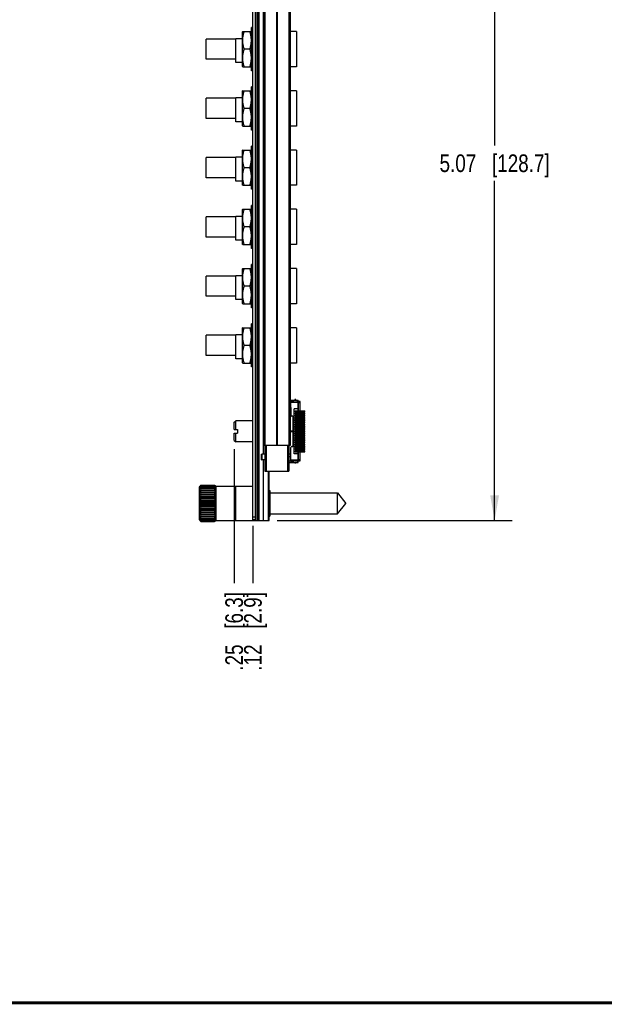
# Model space of a CAD drawing. Header units: inches. Extents: x 0.2 to 16.8, y 0.2 to 10.8.
# Tile 7 of 16: x 5.3 to 9.4, y 0.2 to 7.2. Entities that reach past the tile are written whole.
import ezdxf

# ---------------------------------------------------------------- set-up
doc = ezdxf.new("R2010")
doc.units = ezdxf.units.IN
doc.header["$LTSCALE"] = 0.935
doc.header["$MEASUREMENT"] = 0
doc.layers.get('0').update_dxf_attribs({"linetype": 'CONTINUOUS'})
doc.layers.add('02___PRT_ALL_AXES', color=7, linetype='CONTINUOUS')
doc.layers.add('DIMENSIONS', color=7, linetype='CONTINUOUS')
doc.styles.get("Standard").update_dxf_attribs({"font": 'txt', "width": 0.8})
doc.dimstyles.new('DIMSTYLE_1', dxfattribs={"dimtxt": 0.125, "dimasz": 0.18, "dimexe": 0.125, "dimexo": 0.0625, "dimgap": 0.03125, "dimtad": 0, "dimtih": 1, "dimtoh": 1, "dimzin": 4, "dimdsep": 46, "dimtxsty": 'STANDARD', "dimblk": '_FILLED', "dimblk1": '_FILLED', "dimblk2": '_FILLED', "dimcen": 0.09, "dimadec": 0, "dimazin": 0, "dimtp": 0.001, "dimtm": 0.001, "dimtfac": 1, "dimtofl": 0, "dimtmove": 0, "dimatfit": 3, "dimldrblk": '_FILLED', "dimfxl": 1, "dimtolj": 1, "dimtzin": 4, "dimarcsym": 0})
doc.dimstyles.new('DIMSTYLE_3', dxfattribs={"dimtxt": 0.125, "dimasz": 0.18, "dimexe": 0.125, "dimexo": 0.0625, "dimgap": 0.0625, "dimtad": 0, "dimtih": 1, "dimtoh": 1, "dimzin": 4, "dimdsep": 46, "dimtxsty": 'STANDARD', "dimblk": '_FILLED', "dimblk1": '_FILLED', "dimblk2": '_FILLED', "dimcen": 0.09, "dimadec": 0, "dimazin": 0, "dimtp": 0.001, "dimtm": 0.001, "dimtfac": 1, "dimtofl": 0, "dimtmove": 0, "dimatfit": 3, "dimldrblk": '_FILLED', "dimfxl": 1, "dimtolj": 1, "dimtzin": 4, "dimarcsym": 0})

# ---------------------------------------------------------------- blocks, each defined once
blk = doc.blocks.new('*D19')
at = {"layer": 'DIMENSIONS', "color": 2, "linetype": 'CONTINUOUS'}
blk.add_line((6.8245, 4.1839), (6.8245, 3.2336), dxfattribs=at)
at = {"layer": 'DIMENSIONS', "color": 2, "linetype": 'CONTINUOUS', "insert": (6.762, 3.1711), "char_height": 0.125, "width": 0.925, "attachment_point": 3, "rotation": 90, "line_spacing_factor": 0.9}
blk.add_mtext('.25{\\Ftxt.shx;\\W1.000000;\\H0.125000; }[6.3]', dxfattribs=at)
blk = doc.blocks.new('_FILLED')
at = {"color": 0, "linetype": 'BYBLOCK'}
blk.add_solid([(0, 0), (-1, 0.174), (-1, -0.174)], dxfattribs=at)
blk = doc.blocks.new('*D20')
at = {"layer": 'DIMENSIONS', "color": 2, "linetype": 'CONTINUOUS'}
blk.add_line((6.9575, 3.6399), (6.9575, 3.2336), dxfattribs=at)
at = {"layer": 'DIMENSIONS', "color": 2, "linetype": 'CONTINUOUS', "insert": (6.895, 3.1711), "char_height": 0.125, "width": 0.925, "attachment_point": 3, "rotation": 90, "line_spacing_factor": 0.9}
blk.add_mtext('.12{\\Ftxt.shx;\\W1.000000;\\H0.125000; }[2.9]', dxfattribs=at)
blk = doc.blocks.new('*D21')
at = {"layer": 'DIMENSIONS', "color": 2, "linetype": 'CONTINUOUS'}
for p, q in [((7.13, 8.7444), (8.7962, 8.7444)), ((8.6712, 8.7444), (8.6712, 6.3359)), ((8.6712, 3.6774), (8.6712, 6.0859)), ((7.13, 3.6774), (8.7962, 3.6774))]:
    blk.add_line(p, q, dxfattribs=at)
at = {"layer": 'DIMENSIONS', "color": 2, "linetype": 'CONTINUOUS', "xscale": 0.18, "yscale": 0.18, "zscale": 0.18}
for p, rotation in [((8.6712, 8.7444), 90), ((8.6712, 3.6774), 270)]:
    blk.add_blockref('_FILLED', p, dxfattribs=dict(at, rotation=rotation))
at = {"layer": 'DIMENSIONS', "color": 2, "linetype": 'CONTINUOUS', "insert": (8.6712, 6.2734), "char_height": 0.125, "width": 1.225, "attachment_point": 2, "line_spacing_factor": 0.9}
blk.add_mtext('5.07{\\Ftxt.shx;\\W1.000000;\\H0.125000; }[128.7]', dxfattribs=at)

msp = doc.modelspace()

# ---------------------------------------------------------------- linework, layer by layer
at = {"color": 7, "linetype": 'CONTINUOUS'}
for p, q in [((6.9575, 3.6824), (6.9575, 8.7394)), ((6.9725, 8.7444), (6.9725, 3.6774)), ((6.9845, 8.7444), (6.9845, 3.6774)), ((6.9905, 8.7444), (6.9905, 3.6774)), ((7.0025, 3.6774), (7.0025, 8.7444)), ((7.0317, 4.1484), (7.0317, 8.2734)), ((7.0335, 8.2109), (7.0335, 4.2109)), ((7.0425, 8.2109), (7.0425, 4.2109)), ((7.1244, 8.2109), (7.1244, 4.2109)), ((7.1307, 8.2109), (7.1307, 4.2109)), ((7.2126, 8.2109), (7.2126, 4.2109)), ((7.2215, 8.2109), (7.2215, 4.2109)), ((6.8851, 7.1444), (6.8845, 7.1434)), ((6.8845, 6.8954), (6.8845, 7.1434)), ((6.8851, 7.1444), (6.947, 7.1444)), ((6.9475, 7.1434), (6.947, 7.1444)), ((6.9475, 6.8664), (6.9475, 7.1724)), ((6.9575, 7.1724), (6.9475, 7.1724)), ((7.2655, 7.1444), (7.2215, 7.1444)), ((7.2655, 7.1444), (7.2655, 6.8944)), ((6.8365, 6.9244), (6.8365, 7.0934)), ((6.8845, 7.0934), (6.8365, 7.0934)), ((6.9358, 7.0194), (6.8963, 7.0194)), ((6.8851, 6.8944), (6.8845, 6.8954)), ((6.8851, 6.8944), (6.947, 6.8944)), ((6.9475, 6.8954), (6.947, 6.8944)), ((6.9575, 6.8664), (6.9475, 6.8664)), ((7.2655, 6.8944), (7.2215, 6.8944)), ((6.8851, 6.7244), (6.8845, 6.7234)), ((6.8845, 6.4754), (6.8845, 6.7234)), ((6.8851, 6.7244), (6.947, 6.7244)), ((6.9475, 6.7234), (6.947, 6.7244)), ((6.9475, 6.4464), (6.9475, 6.7524)), ((6.9575, 6.7524), (6.9475, 6.7524)), ((7.2655, 6.7244), (7.2215, 6.7244)), ((7.2655, 6.7244), (7.2655, 6.4744)), ((6.8365, 6.5044), (6.8365, 6.6734)), ((6.8845, 6.6734), (6.8365, 6.6734)), ((6.9358, 6.5994), (6.8963, 6.5994)), ((6.8851, 6.4744), (6.8845, 6.4754)), ((6.8851, 6.4744), (6.947, 6.4744)), ((6.9475, 6.4754), (6.947, 6.4744)), ((6.9575, 6.4464), (6.9475, 6.4464)), ((7.2655, 6.4744), (7.2215, 6.4744)), ((6.8851, 6.3044), (6.8845, 6.3034)), ((6.8845, 6.0554), (6.8845, 6.3034)), ((6.8851, 6.3044), (6.947, 6.3044)), ((6.9475, 6.3034), (6.947, 6.3044)), ((6.9475, 6.0264), (6.9475, 6.3324)), ((6.9575, 6.3324), (6.9475, 6.3324)), ((7.2655, 6.3044), (7.2215, 6.3044)), ((7.2655, 6.3044), (7.2655, 6.0544)), ((6.8365, 6.0844), (6.8365, 6.2534)), ((6.8845, 6.2534), (6.8365, 6.2534)), ((6.9358, 6.1794), (6.8963, 6.1794)), ((6.8851, 6.0544), (6.8845, 6.0554)), ((6.8851, 6.0544), (6.947, 6.0544)), ((6.9475, 6.0554), (6.947, 6.0544)), ((6.9575, 6.0264), (6.9475, 6.0264)), ((7.2655, 6.0544), (7.2215, 6.0544)), ((6.8851, 5.8844), (6.8845, 5.8834)), ((6.8845, 5.6354), (6.8845, 5.8834)), ((6.8851, 5.8844), (6.947, 5.8844)), ((6.9475, 5.8834), (6.947, 5.8844)), ((6.9475, 5.6064), (6.9475, 5.9124)), ((6.9575, 5.9124), (6.9475, 5.9124)), ((7.2655, 5.8844), (7.2215, 5.8844)), ((7.2655, 5.8844), (7.2655, 5.6344)), ((6.8365, 5.6644), (6.8365, 5.8334)), ((6.8845, 5.8334), (6.8365, 5.8334)), ((6.9358, 5.7594), (6.8963, 5.7594)), ((6.8851, 5.6344), (6.8845, 5.6354)), ((6.8851, 5.6344), (6.947, 5.6344)), ((6.9475, 5.6354), (6.947, 5.6344)), ((6.9575, 5.6064), (6.9475, 5.6064)), ((7.2655, 5.6344), (7.2215, 5.6344)), ((6.8851, 5.4644), (6.8845, 5.4634)), ((6.8845, 5.2154), (6.8845, 5.4634)), ((6.8851, 5.4644), (6.947, 5.4644)), ((6.9475, 5.4634), (6.947, 5.4644)), ((6.9475, 5.1864), (6.9475, 5.4924)), ((6.9575, 5.4924), (6.9475, 5.4924)), ((7.2655, 5.4644), (7.2215, 5.4644)), ((7.2655, 5.4644), (7.2655, 5.2144)), ((6.8365, 5.2444), (6.8365, 5.4134)), ((6.8845, 5.4134), (6.8365, 5.4134)), ((6.9358, 5.3394), (6.8963, 5.3394)), ((6.8851, 5.2144), (6.8845, 5.2154)), ((6.8851, 5.2144), (6.947, 5.2144)), ((6.9475, 5.2154), (6.947, 5.2144)), ((6.9575, 5.1864), (6.9475, 5.1864)), ((7.2655, 5.2144), (7.2215, 5.2144)), ((6.8851, 5.0444), (6.8845, 5.0434)), ((6.8845, 4.7954), (6.8845, 5.0434)), ((6.8851, 5.0444), (6.947, 5.0444)), ((6.9475, 5.0434), (6.947, 5.0444)), ((6.9475, 4.7664), (6.9475, 5.0724)), ((6.9575, 5.0724), (6.9475, 5.0724)), ((7.2655, 5.0444), (7.2215, 5.0444)), ((7.2655, 5.0444), (7.2655, 4.7944)), ((6.8365, 4.8244), (6.8365, 4.9934)), ((6.8845, 4.9934), (6.8365, 4.9934)), ((6.9358, 4.9194), (6.8963, 4.9194)), ((6.8851, 4.7944), (6.8845, 4.7954)), ((6.8851, 4.7944), (6.947, 4.7944)), ((6.9475, 4.7954), (6.947, 4.7944)), ((6.9575, 4.7664), (6.9475, 4.7664)), ((7.2655, 4.7944), (7.2215, 4.7944)), ((7.2215, 4.5313), (7.2782, 4.5313)), ((7.2215, 4.5241), (7.227, 4.5241)), ((7.227, 4.49), (7.2215, 4.49)), ((7.2215, 4.4742), (7.227, 4.4742)), ((7.227, 4.5313), (7.227, 4.5167)), ((7.2782, 4.5175), (7.227, 4.5175)), ((7.227, 4.4787), (7.227, 4.5167)), ((7.227, 4.5167), (7.2782, 4.5167)), ((7.227, 4.4787), (7.227, 4.4257)), ((7.233, 4.5175), (7.233, 4.5313)), ((7.2389, 4.5313), (7.2389, 4.5175)), ((7.2428, 4.5175), (7.2428, 4.5167)), ((7.2459, 4.5175), (7.2459, 4.5313)), ((7.2507, 4.1515), (7.2507, 4.4704)), ((7.2782, 4.4704), (7.2507, 4.4704)), ((7.2546, 4.5333), (7.2625, 4.5333)), ((7.2581, 4.5368), (7.259, 4.5368)), ((7.2712, 4.5313), (7.2712, 4.5175)), ((7.2782, 4.5165), (7.2782, 4.5313)), ((7.2782, 4.5167), (7.2782, 4.4566)), ((7.2782, 4.5115), (7.2788, 4.5115)), ((7.2788, 4.4566), (7.2788, 4.5213)), ((7.2926, 4.5213), (7.2788, 4.5213)), ((7.2788, 4.5143), (7.2926, 4.5143)), ((7.2788, 4.5115), (7.2788, 4.4566)), ((7.2926, 4.4566), (7.2926, 4.5213)), ((7.2358, 4.4187), (7.234, 4.4187)), ((7.2349, 4.4192), (7.2388, 4.4192)), ((7.2428, 4.4153), (7.2428, 4.4121)), ((7.2428, 4.21), (7.2428, 4.4117)), ((7.2569, 4.4566), (7.2569, 4.4487)), ((7.2569, 4.4566), (7.3255, 4.4566)), ((7.2569, 4.4487), (7.3255, 4.4487)), ((7.2569, 4.4409), (7.2569, 4.433)), ((7.2569, 4.4409), (7.3255, 4.4409)), ((7.2569, 4.433), (7.3255, 4.433)), ((7.2569, 4.4251), (7.2569, 4.4172)), ((7.2569, 4.4251), (7.3255, 4.4251)), ((7.2569, 4.4172), (7.3255, 4.4172)), ((7.2569, 4.4094), (7.2569, 4.4015)), ((7.2569, 4.4094), (7.3255, 4.4094)), ((7.2569, 4.4015), (7.3255, 4.4015)), ((7.2583, 4.4566), (7.2583, 4.4487)), ((7.2583, 4.4409), (7.2583, 4.433)), ((7.2583, 4.4251), (7.2583, 4.4172)), ((7.2583, 4.4094), (7.2583, 4.4015)), ((7.2671, 4.4487), (7.2671, 4.4566)), ((7.2671, 4.433), (7.2671, 4.4409)), ((7.2671, 4.4172), (7.2671, 4.4251)), ((7.2671, 4.4015), (7.2671, 4.4094)), ((7.2782, 4.4487), (7.2782, 4.4409)), ((7.2782, 4.433), (7.2782, 4.4251)), ((7.2782, 4.4172), (7.2782, 4.4094)), ((7.2782, 4.4015), (7.2782, 4.3936)), ((7.2788, 4.4409), (7.2788, 4.4487)), ((7.2788, 4.4251), (7.2788, 4.433)), ((7.2788, 4.4094), (7.2788, 4.4172)), ((7.2788, 4.4166), (7.2788, 4.4148)), ((7.2788, 4.4148), (7.2788, 4.4094)), ((7.2788, 4.3936), (7.2788, 4.4015)), ((7.2788, 4.4015), (7.2788, 4.3936)), ((7.2926, 4.4409), (7.2926, 4.4487)), ((7.2926, 4.4251), (7.2926, 4.433)), ((7.2926, 4.4094), (7.2926, 4.4172)), ((7.2926, 4.3936), (7.2926, 4.4015)), ((7.3255, 4.4487), (7.3255, 4.4566)), ((7.3255, 4.433), (7.3255, 4.4409)), ((7.3255, 4.4172), (7.3255, 4.4251)), ((7.3255, 4.4015), (7.3255, 4.4094)), ((6.8245, 4.3744), (6.8355, 4.3854)), ((6.8245, 4.3239), (6.8245, 4.3744)), ((6.8355, 4.3239), (6.8355, 4.3854)), ((6.9575, 4.3854), (6.8355, 4.3854)), ((7.2569, 4.3936), (7.2569, 4.3858)), ((7.2569, 4.3936), (7.3255, 4.3936)), ((7.2569, 4.3858), (7.3255, 4.3858)), ((7.2569, 4.3779), (7.2569, 4.37)), ((7.2569, 4.3779), (7.3255, 4.3779)), ((7.2569, 4.37), (7.3255, 4.37)), ((7.2569, 4.3621), (7.2569, 4.3543)), ((7.2569, 4.3621), (7.3255, 4.3621)), ((7.2569, 4.3543), (7.3255, 4.3543)), ((7.2569, 4.3464), (7.2569, 4.3385)), ((7.2569, 4.3464), (7.3255, 4.3464)), ((7.2569, 4.3385), (7.3255, 4.3385)), ((7.2569, 4.3306), (7.2569, 4.3228)), ((7.2569, 4.3306), (7.3255, 4.3306)), ((7.2583, 4.3936), (7.2583, 4.3858)), ((7.2583, 4.3779), (7.2583, 4.37)), ((7.2583, 4.3621), (7.2583, 4.3543)), ((7.2583, 4.3464), (7.2583, 4.3385)), ((7.2583, 4.3306), (7.2583, 4.3228)), ((7.2671, 4.3858), (7.2671, 4.3936)), ((7.2671, 4.37), (7.2671, 4.3779)), ((7.2671, 4.3543), (7.2671, 4.3621)), ((7.2671, 4.3385), (7.2671, 4.3464)), ((7.2671, 4.3228), (7.2671, 4.3306)), ((7.2782, 4.3858), (7.2782, 4.3779)), ((7.2782, 4.37), (7.2782, 4.3621)), ((7.2782, 4.3543), (7.2782, 4.3464)), ((7.2782, 4.3385), (7.2782, 4.3306)), ((7.2788, 4.3779), (7.2788, 4.3858)), ((7.2788, 4.3858), (7.2788, 4.3779)), ((7.2788, 4.3621), (7.2788, 4.37)), ((7.2788, 4.37), (7.2788, 4.3621)), ((7.2788, 4.3464), (7.2788, 4.3543)), ((7.2788, 4.3543), (7.2788, 4.3464)), ((7.2788, 4.3306), (7.2788, 4.3385)), ((7.2788, 4.3385), (7.2788, 4.3306)), ((7.2926, 4.3779), (7.2926, 4.3858)), ((7.2926, 4.3621), (7.2926, 4.37)), ((7.2926, 4.3464), (7.2926, 4.3543)), ((7.2926, 4.3306), (7.2926, 4.3385)), ((7.3255, 4.3858), (7.3255, 4.3936)), ((7.3255, 4.37), (7.3255, 4.3779)), ((7.3255, 4.3543), (7.3255, 4.3621)), ((7.3255, 4.3385), (7.3255, 4.3464)), ((7.3255, 4.3228), (7.3255, 4.3306)), ((6.8245, 4.3239), (6.8475, 4.3239)), ((6.8245, 4.2464), (6.8245, 4.2969)), ((6.8245, 4.2969), (6.8475, 4.2969)), ((6.8355, 4.2354), (6.8355, 4.2969)), ((6.8475, 4.3239), (6.8475, 4.2969)), ((7.2428, 4.3116), (7.2215, 4.3116)), ((7.2215, 4.3102), (7.2428, 4.3102)), ((7.2569, 4.3228), (7.3255, 4.3228)), ((7.2569, 4.3149), (7.2569, 4.307)), ((7.2569, 4.3149), (7.3255, 4.3149)), ((7.2569, 4.307), (7.3255, 4.307)), ((7.2569, 4.2991), (7.2569, 4.2913)), ((7.2569, 4.2991), (7.3255, 4.2991)), ((7.2569, 4.2913), (7.3255, 4.2913)), ((7.2569, 4.2834), (7.2569, 4.2755)), ((7.2569, 4.2834), (7.3255, 4.2834)), ((7.2569, 4.2755), (7.3255, 4.2755)), ((7.2569, 4.2676), (7.2569, 4.2598)), ((7.2569, 4.2676), (7.3255, 4.2676)), ((7.2569, 4.2598), (7.3255, 4.2598)), ((7.2583, 4.3149), (7.2583, 4.307)), ((7.2583, 4.2991), (7.2583, 4.2913)), ((7.2583, 4.2834), (7.2583, 4.2755)), ((7.2583, 4.2676), (7.2583, 4.2598)), ((7.2671, 4.307), (7.2671, 4.3149)), ((7.2671, 4.2913), (7.2671, 4.2991)), ((7.2671, 4.2755), (7.2671, 4.2834)), ((7.2671, 4.2598), (7.2671, 4.2676)), ((7.2782, 4.3228), (7.2782, 4.3149)), ((7.2782, 4.307), (7.2782, 4.2991)), ((7.2782, 4.2913), (7.2782, 4.2834)), ((7.2782, 4.2755), (7.2782, 4.2676)), ((7.2782, 4.2598), (7.2782, 4.2519)), ((7.2788, 4.3149), (7.2788, 4.3228)), ((7.2788, 4.3228), (7.2788, 4.3149)), ((7.2788, 4.2991), (7.2788, 4.307)), ((7.2788, 4.307), (7.2788, 4.2991)), ((7.2788, 4.2834), (7.2788, 4.2913)), ((7.2788, 4.2913), (7.2788, 4.2834)), ((7.2788, 4.2676), (7.2788, 4.2755)), ((7.2788, 4.2755), (7.2788, 4.2676)), ((7.2788, 4.2519), (7.2788, 4.2598)), ((7.2788, 4.2598), (7.2788, 4.2519)), ((7.2926, 4.3149), (7.2926, 4.3228)), ((7.2926, 4.2991), (7.2926, 4.307)), ((7.2926, 4.2834), (7.2926, 4.2913)), ((7.2926, 4.2676), (7.2926, 4.2755)), ((7.2926, 4.2519), (7.2926, 4.2598)), ((7.3255, 4.307), (7.3255, 4.3149)), ((7.3255, 4.2913), (7.3255, 4.2991)), ((7.3255, 4.2755), (7.3255, 4.2834)), ((7.3255, 4.2598), (7.3255, 4.2676)), ((6.8245, 4.2464), (6.8355, 4.2354)), ((6.9575, 4.2354), (6.8355, 4.2354)), ((7.2215, 4.2109), (7.0335, 4.2109)), ((7.0425, 4.2109), (7.0425, 4.0274)), ((7.0525, 4.2109), (7.0525, 4.0274)), ((7.2025, 4.2109), (7.2025, 4.0274)), ((7.2125, 4.2109), (7.2125, 4.0274)), ((7.227, 4.1431), (7.227, 4.196)), ((7.2358, 4.203), (7.234, 4.203)), ((7.2388, 4.2027), (7.2349, 4.2027)), ((7.2428, 4.2097), (7.2428, 4.2066)), ((7.2569, 4.2519), (7.2569, 4.244)), ((7.2569, 4.2519), (7.3255, 4.2519)), ((7.2569, 4.244), (7.3255, 4.244)), ((7.2569, 4.2361), (7.2569, 4.2283)), ((7.2569, 4.2361), (7.3255, 4.2361)), ((7.2569, 4.2283), (7.3255, 4.2283)), ((7.2569, 4.2204), (7.2569, 4.2125)), ((7.2569, 4.2204), (7.3255, 4.2204)), ((7.2569, 4.2125), (7.3255, 4.2125)), ((7.2569, 4.2046), (7.2569, 4.1968)), ((7.2569, 4.2046), (7.3255, 4.2046)), ((7.2569, 4.1968), (7.3255, 4.1968)), ((7.2569, 4.1889), (7.2569, 4.181)), ((7.2569, 4.1889), (7.3255, 4.1889)), ((7.2583, 4.2519), (7.2583, 4.244)), ((7.2583, 4.2361), (7.2583, 4.2283)), ((7.2583, 4.2204), (7.2583, 4.2125)), ((7.2583, 4.2046), (7.2583, 4.1968)), ((7.2583, 4.1889), (7.2583, 4.181)), ((7.2671, 4.244), (7.2671, 4.2519)), ((7.2671, 4.2283), (7.2671, 4.2361)), ((7.2671, 4.2125), (7.2671, 4.2204)), ((7.2671, 4.1968), (7.2671, 4.2046)), ((7.2671, 4.181), (7.2671, 4.1889)), ((7.2782, 4.244), (7.2782, 4.2361)), ((7.2782, 4.2283), (7.2782, 4.2204)), ((7.2782, 4.2125), (7.2782, 4.2046)), ((7.2782, 4.1968), (7.2782, 4.1889)), ((7.2788, 4.2361), (7.2788, 4.244)), ((7.2788, 4.244), (7.2788, 4.2424)), ((7.2788, 4.2424), (7.2788, 4.2361)), ((7.2788, 4.2204), (7.2788, 4.2283)), ((7.2788, 4.2283), (7.2788, 4.2204)), ((7.2788, 4.2046), (7.2788, 4.2125)), ((7.2788, 4.2125), (7.2788, 4.207)), ((7.2788, 4.207), (7.2788, 4.2052)), ((7.2788, 4.207), (7.2788, 4.2052)), ((7.2788, 4.1889), (7.2788, 4.1968)), ((7.2926, 4.2361), (7.2926, 4.244)), ((7.2926, 4.2204), (7.2926, 4.2283)), ((7.2926, 4.2046), (7.2926, 4.2125)), ((7.2926, 4.1889), (7.2926, 4.1968)), ((7.3255, 4.244), (7.3255, 4.2519)), ((7.3255, 4.2283), (7.3255, 4.2361)), ((7.3255, 4.2125), (7.3255, 4.2204)), ((7.3255, 4.1968), (7.3255, 4.2046)), ((7.3255, 4.181), (7.3255, 4.1889)), ((7.0195, 4.1474), (7.0205, 4.1484)), ((7.0195, 4.1084), (7.0195, 4.1474)), ((7.0205, 4.1484), (7.0205, 4.1074)), ((7.227, 4.1475), (7.2125, 4.1475)), ((7.2125, 4.1318), (7.227, 4.1318)), ((7.227, 4.1052), (7.227, 4.1431)), ((7.2782, 4.1515), (7.2507, 4.1515)), ((7.2569, 4.181), (7.3255, 4.181)), ((7.2569, 4.1732), (7.2569, 4.1653)), ((7.2569, 4.1732), (7.3255, 4.1732)), ((7.2569, 4.1653), (7.3255, 4.1653)), ((7.2583, 4.1732), (7.2583, 4.1653)), ((7.2671, 4.1653), (7.2671, 4.1732)), ((7.2782, 4.181), (7.2782, 4.1732)), ((7.2782, 4.1653), (7.2782, 4.1052)), ((7.2788, 4.1732), (7.2788, 4.181)), ((7.2788, 4.1005), (7.2788, 4.1653)), ((7.2788, 4.1653), (7.2788, 4.1103)), ((7.2926, 4.1732), (7.2926, 4.181)), ((7.2926, 4.1005), (7.2926, 4.1653)), ((7.3255, 4.1653), (7.3255, 4.1732)), ((7.0195, 4.1084), (7.0205, 4.1074)), ((7.0317, 3.6774), (7.0317, 4.1074)), ((7.227, 4.0977), (7.2125, 4.0977)), ((7.2125, 4.0904), (7.2782, 4.0904)), ((7.227, 4.1052), (7.227, 4.0904)), ((7.2782, 4.1052), (7.227, 4.1052)), ((7.227, 4.1042), (7.2782, 4.1042)), ((7.233, 4.0904), (7.233, 4.1042)), ((7.2389, 4.1042), (7.2389, 4.0904)), ((7.2428, 4.1052), (7.2428, 4.1042)), ((7.2459, 4.0904), (7.2459, 4.1042)), ((7.2625, 4.0884), (7.2546, 4.0884)), ((7.259, 4.0849), (7.2581, 4.0849)), ((7.2712, 4.1042), (7.2712, 4.0904)), ((7.2782, 4.1103), (7.2788, 4.1103)), ((7.2782, 4.0904), (7.2782, 4.1052)), ((7.2926, 4.1075), (7.2788, 4.1075)), ((7.2788, 4.1005), (7.2926, 4.1005)), ((7.0425, 4.0274), (7.2125, 4.0274)), ((7.0675, 3.6774), (7.0675, 4.0274)), ((7.0725, 3.9964), (7.0675, 3.9964)), ((7.0725, 3.6774), (7.0725, 4.0274)), ((7.076, 4.0266), (7.0799, 4.0271)), ((6.5787, 3.918), (6.5816, 3.9208)), ((6.5787, 3.6818), (6.5787, 3.918)), ((6.5894, 3.9286), (6.6861, 3.9286)), ((6.5894, 3.9275), (6.6861, 3.9275)), ((6.5894, 3.9242), (6.6861, 3.9242)), ((6.5894, 3.9188), (6.6861, 3.9188)), ((6.5894, 3.9114), (6.6861, 3.9114)), ((6.6939, 3.9208), (6.6965, 3.9182)), ((6.6965, 3.6774), (6.6965, 3.9224)), ((6.6965, 3.9224), (6.9575, 3.9224)), ((7.0725, 3.9764), (7.0675, 3.9764)), ((6.5817, 3.8909), (6.6938, 3.8909)), ((6.5817, 3.8797), (6.6938, 3.8797)), ((6.5817, 3.8672), (6.6938, 3.8672)), ((6.5817, 3.8534), (6.6938, 3.8534)), ((6.5894, 3.902), (6.6861, 3.902)), ((6.5894, 3.8783), (6.6861, 3.8783)), ((6.5894, 3.8643), (6.6861, 3.8643)), ((6.5894, 3.8491), (6.6861, 3.8491)), ((7.0725, 3.8914), (7.0765, 3.8914)), ((7.0765, 3.8914), (7.0765, 3.7084)), ((6.5817, 3.8388), (6.6938, 3.8388)), ((6.5817, 3.8235), (6.6938, 3.8235)), ((6.5817, 3.8078), (6.6938, 3.8078)), ((6.5817, 3.792), (6.6938, 3.792)), ((6.5817, 3.7763), (6.6938, 3.7763)), ((6.5894, 3.8332), (6.6861, 3.8332)), ((6.5894, 3.8167), (6.6861, 3.8167)), ((6.5894, 3.7999), (6.6861, 3.7999)), ((6.5894, 3.7831), (6.6861, 3.7831)), ((6.5817, 3.761), (6.6938, 3.761)), ((6.5817, 3.7463), (6.6938, 3.7463)), ((6.5817, 3.7326), (6.6938, 3.7326)), ((6.5817, 3.72), (6.6938, 3.72)), ((6.5817, 3.7088), (6.6938, 3.7088)), ((6.5894, 3.7666), (6.6861, 3.7666)), ((6.5894, 3.7506), (6.6861, 3.7506)), ((6.5894, 3.7355), (6.6861, 3.7355)), ((6.5894, 3.7215), (6.6861, 3.7215)), ((6.9725, 3.7024), (6.9575, 3.7024)), ((7.0725, 3.7084), (7.0765, 3.7084)), ((6.5787, 3.6818), (6.5816, 3.6789)), ((6.5894, 3.6977), (6.6861, 3.6977)), ((6.5894, 3.6884), (6.6861, 3.6884)), ((6.5894, 3.6809), (6.6861, 3.6809)), ((6.5894, 3.6755), (6.6861, 3.6755)), ((6.5894, 3.6722), (6.6861, 3.6722)), ((6.5894, 3.6711), (6.6861, 3.6711)), ((6.6939, 3.6789), (6.6965, 3.6816)), ((6.6965, 3.6774), (7.0725, 3.6774)), ((6.9725, 3.6824), (6.9575, 3.6824))]:
    msp.add_line(p, q, dxfattribs=at)
at = {"color": 3, "linetype": 'CONTINUOUS'}
msp.add_line((6.8365, 3.6774), (6.8365, 3.9224), dxfattribs=at)
at = {"color": 7, "linetype": 'CONTINUOUS', "const_width": 0.02}
msp.add_lwpolyline([(0.25, 0.2586), (16.75, 0.2586)], dxfattribs=at)
at = {"color": 7, "linetype": 'CONTINUOUS'}
for centre, radius, start, end in [((7.2526, 4.5333), 0.002, 270, 360), ((7.2581, 4.5333), 0.0035, 90, 180), ((7.259, 4.5333), 0.0035, 0, 90), ((7.2645, 4.5333), 0.002, 180, 270), ((7.2349, 4.4271), 0.00787, 182.80691, 270), ((7.234, 4.4257), 0.007, 180, 270), ((7.2358, 4.4117), 0.007, 0, 90), ((7.2388, 4.4153), 0.00394, 0, 90), ((7.2821, 4.4187), 0.00394, 201.51429, 212.64751), ((7.234, 4.196), 0.007, 90, 180), ((7.2349, 4.1948), 0.00787, 90, 177.19309), ((7.2358, 4.21), 0.007, 270, 360), ((7.2388, 4.2066), 0.00394, 270, 360), ((7.2821, 4.2031), 0.00394, 147.35249, 156.36246), ((7.2526, 4.0884), 0.002, 0, 75), ((7.2581, 4.0884), 0.0035, 180, 270), ((7.259, 4.0884), 0.0035, 270, 360), ((7.2645, 4.0884), 0.002, 105, 180), ((6.8171, 3.7007), 0.3221, 134.97393, 136.9336), ((6.8478, 3.697), 0.3463, 138.26481, 140.20605), ((6.8764, 3.6897), 0.3706, 140.74458, 142.65517), ((6.7637, 3.7235), 0.2683, 131.99243, 132.70705), ((6.737, 3.7138), 0.2571, 126.47661, 127.16529), ((6.726, 3.6656), 0.2877, 118.35398, 120.10185), ((6.8951, 3.6845), 0.3852, 142.53004, 144.44481), ((6.7076, 3.5874), 0.3449, 110.0473, 111.40787), ((6.9138, 3.6736), 0.4022, 143.75449, 145.64274), ((6.7821, 3.7032), 0.2957, 131.33625, 131.99857), ((6.7538, 3.6912), 0.2852, 125.84724, 126.48261), ((6.8021, 3.6803), 0.3262, 130.71785, 131.33082), ((6.7721, 3.6657), 0.3166, 125.25652, 125.8421), ((6.4675, 3.7095), 0.3095, 43.02656, 45.06591), ((6.4375, 3.7054), 0.3334, 39.75648, 41.77266), ((6.4733, 3.6803), 0.3262, 48.66918, 49.28215), ((6.4095, 3.6979), 0.3574, 37.3094, 39.29085), ((6.5034, 3.6657), 0.3166, 54.1579, 54.74348), ((6.3804, 3.6845), 0.3852, 35.55519, 37.46996), ((6.5423, 3.6528), 0.3024, 59.94053, 61.60364), ((6.3617, 3.6736), 0.4022, 34.35726, 36.24551), ((6.5612, 3.5696), 0.3639, 68.62767, 69.91716), ((6.4934, 3.7032), 0.2957, 48.00143, 48.66375), ((6.5217, 3.6912), 0.2852, 53.51739, 54.15276), ((6.5118, 3.7235), 0.2683, 47.29295, 48.00757), ((6.5385, 3.7138), 0.2571, 52.83471, 53.52339), ((6.696, 3.3224), 0.5894, 100.42548, 101.18358), ((6.9255, 3.662), 0.413, 144.46446, 146.33581), ((6.9295, 3.6501), 0.4167, 144.69709, 146.56266), ((6.696, 4.4579), 0.5894, 258.81643, 259.57452), ((6.9255, 3.6382), 0.413, 144.46446, 146.33581), ((6.7076, 4.1883), 0.3449, 248.59214, 249.95268), ((6.9138, 3.6264), 0.4022, 143.75449, 145.64274), ((6.726, 4.1024), 0.2877, 239.89819, 241.64598), ((6.8951, 3.6148), 0.3852, 142.53004, 144.44481), ((6.573, 3.2886), 0.6238, 78.83735, 79.5536), ((6.35, 3.662), 0.413, 33.66419, 35.53554), ((6.346, 3.6501), 0.4167, 33.43734, 35.30291), ((6.573, 4.4917), 0.6238, 280.4464, 281.16265), ((6.35, 3.6382), 0.413, 33.66419, 35.53554), ((6.5612, 4.206), 0.3639, 290.08283, 291.37235), ((6.3617, 3.6264), 0.4022, 34.35726, 36.24551), ((6.5423, 4.1152), 0.3024, 298.39634, 300.05949), ((6.3804, 3.6148), 0.3852, 35.55519, 37.46996), ((6.75, 4.061), 0.2788, 232.85624, 234.80649), ((6.8764, 3.5987), 0.3706, 140.74461, 142.65515), ((6.778, 4.0363), 0.2895, 227.31397, 229.34346), ((6.8478, 3.5862), 0.3463, 138.26484, 140.20601), ((6.808, 4.019), 0.3095, 223.02654, 225.06593), ((6.8171, 3.572), 0.3222, 134.97398, 136.93355), ((6.838, 4.0052), 0.3334, 219.75647, 221.77268), ((6.7864, 3.554), 0.3021, 130.69881, 132.64376), ((6.866, 3.9929), 0.3574, 217.3094, 219.29085), ((6.5177, 4.0716), 0.2918, 305.23716, 307.10011), ((6.4095, 3.6069), 0.3574, 37.30935, 39.2909), ((6.4891, 4.0457), 0.3021, 310.69877, 312.6438), ((6.4375, 3.5946), 0.3334, 39.75642, 41.77273), ((6.4584, 4.0278), 0.3221, 314.97395, 316.93358), ((6.4675, 3.5808), 0.3095, 43.02648, 45.06599), ((6.4277, 4.0136), 0.3463, 318.26481, 320.20604), ((6.4975, 3.5635), 0.2895, 47.31392, 49.34352), ((6.3991, 4.0011), 0.3706, 320.74458, 322.65517), ((6.7578, 3.5282), 0.2918, 125.23719, 127.10008), ((6.8951, 3.985), 0.3852, 215.55519, 217.46996), ((6.7332, 3.4846), 0.3024, 118.39637, 120.05946), ((6.9138, 3.9733), 0.4022, 214.35726, 216.24551), ((6.7143, 3.3938), 0.3639, 110.08281, 111.37236), ((6.9255, 3.9616), 0.413, 213.66419, 215.53554), ((6.7025, 3.1081), 0.6238, 100.44639, 101.16266), ((6.9295, 3.9497), 0.4167, 213.43734, 215.30291), ((6.9255, 3.9378), 0.413, 213.66419, 215.53554), ((6.5255, 3.5388), 0.2787, 52.85619, 54.80655), ((6.3804, 3.985), 0.3852, 322.53004, 324.44481), ((6.5495, 3.4974), 0.2877, 59.89813, 61.64603), ((6.3617, 3.9733), 0.4022, 323.75449, 325.64274), ((6.5679, 3.4115), 0.3449, 68.59218, 69.95265), ((6.35, 3.9616), 0.413, 324.46446, 326.33581), ((6.5795, 3.1419), 0.5894, 78.81645, 79.5745), ((6.346, 3.9497), 0.4167, 324.69709, 326.56266), ((6.35, 3.9378), 0.413, 324.46446, 326.33581), ((6.7025, 4.3112), 0.6238, 258.83734, 259.55361), ((6.9138, 3.9262), 0.4022, 214.35726, 216.24551), ((6.7143, 4.0302), 0.3639, 248.62765, 249.91718), ((6.8951, 3.9153), 0.3852, 215.55519, 217.46996), ((6.7332, 3.9469), 0.3024, 239.94051, 241.60366), ((6.866, 3.9018), 0.3574, 217.30935, 219.2909), ((6.737, 3.886), 0.2571, 232.83474, 233.52333), ((6.838, 3.8943), 0.3334, 219.75644, 221.77271), ((6.808, 3.8903), 0.3095, 223.02651, 225.06596), ((6.7637, 3.8763), 0.2683, 227.29299, 228.00753), ((6.7538, 3.9086), 0.2852, 233.51725, 234.15261), ((6.7821, 3.8966), 0.2957, 228.00131, 228.66361), ((6.7721, 3.934), 0.3166, 234.15782, 234.74351), ((6.8021, 3.9194), 0.3262, 228.66912, 229.28218), ((6.3617, 3.9262), 0.4022, 323.75449, 325.64274), ((6.5795, 4.2774), 0.5894, 280.42549, 281.18356), ((6.3804, 3.9153), 0.3852, 322.53004, 324.44481), ((6.5679, 4.0124), 0.3449, 290.04733, 291.40784), ((6.3991, 3.9101), 0.3706, 320.74461, 322.65515), ((6.5495, 3.9342), 0.2877, 298.35403, 300.1018), ((6.4277, 3.9027), 0.3463, 318.26483, 320.20602), ((6.4584, 3.899), 0.3221, 314.97396, 316.93357), ((6.5034, 3.934), 0.3166, 305.25649, 305.84218), ((6.4734, 3.9194), 0.3262, 310.71782, 311.33088), ((6.5217, 3.9086), 0.2852, 305.84739, 306.48275), ((6.4934, 3.8966), 0.2957, 311.33639, 311.99869), ((6.5385, 3.886), 0.2571, 306.47667, 307.16526), ((6.5118, 3.8763), 0.2683, 311.99247, 312.70701)]:
    msp.add_arc(centre, radius, start, end, dxfattribs=at)
for points, knots in [([(6.8963, 7.0194), (6.8954, 7.0219), (6.8938, 7.027), (6.8916, 7.0347), (6.8897, 7.0425), (6.8881, 7.0503), (6.8868, 7.0581), (6.886, 7.0647), (6.8855, 7.07), (6.8852, 7.0753), (6.885, 7.0819), (6.8852, 7.0885), (6.8855, 7.0938), (6.886, 7.0991), (6.8868, 7.1056), (6.8881, 7.1135), (6.8897, 7.1213), (6.8916, 7.1291), (6.8938, 7.1368), (6.8954, 7.1418), (6.8963, 7.1444)], [0, 0, 0, 0, 0.062915, 0.125695, 0.18834, 0.250856, 0.313256, 0.375561, 0.406687, 0.437801, 0.5, 0.562199, 0.593313, 0.624439, 0.686744, 0.749144, 0.81166, 0.874305, 0.937085, 1, 1, 1, 1]), ([(6.9358, 7.0194), (6.9366, 7.0219), (6.9383, 7.027), (6.9404, 7.0347), (6.9424, 7.0425), (6.944, 7.0503), (6.9453, 7.0581), (6.9461, 7.0647), (6.9465, 7.07), (6.9469, 7.0753), (6.947, 7.0819), (6.9469, 7.0885), (6.9465, 7.0938), (6.9461, 7.0991), (6.9453, 7.1056), (6.944, 7.1135), (6.9424, 7.1213), (6.9404, 7.1291), (6.9383, 7.1368), (6.9366, 7.1418), (6.9358, 7.1444)], [0, 0, 0, 0, 0.062915, 0.125695, 0.18834, 0.250856, 0.313256, 0.375561, 0.406687, 0.437801, 0.5, 0.562199, 0.593313, 0.624439, 0.686744, 0.749144, 0.81166, 0.874305, 0.937085, 1, 1, 1, 1]), ([(6.8963, 6.8944), (6.8954, 6.8969), (6.8938, 6.902), (6.8916, 6.9097), (6.8897, 6.9175), (6.8881, 6.9253), (6.8868, 6.9331), (6.886, 6.9397), (6.8855, 6.945), (6.8852, 6.9503), (6.885, 6.9569), (6.8852, 6.9635), (6.8855, 6.9688), (6.886, 6.9741), (6.8868, 6.9806), (6.8881, 6.9885), (6.8897, 6.9963), (6.8916, 7.0041), (6.8938, 7.0118), (6.8954, 7.0168), (6.8963, 7.0194)], [0, 0, 0, 0, 0.062915, 0.125695, 0.18834, 0.250856, 0.313256, 0.375561, 0.406687, 0.437801, 0.5, 0.562199, 0.593313, 0.624439, 0.686744, 0.749144, 0.81166, 0.874305, 0.937085, 1, 1, 1, 1]), ([(6.9358, 6.8944), (6.9366, 6.8969), (6.9383, 6.902), (6.9404, 6.9097), (6.9424, 6.9175), (6.944, 6.9253), (6.9453, 6.9331), (6.9461, 6.9397), (6.9465, 6.945), (6.9469, 6.9503), (6.947, 6.9569), (6.9469, 6.9635), (6.9465, 6.9688), (6.9461, 6.9741), (6.9453, 6.9806), (6.944, 6.9885), (6.9424, 6.9963), (6.9404, 7.0041), (6.9383, 7.0118), (6.9366, 7.0168), (6.9358, 7.0194)], [0, 0, 0, 0, 0.062915, 0.125695, 0.18834, 0.250856, 0.313256, 0.375561, 0.406687, 0.437801, 0.5, 0.562199, 0.593313, 0.624439, 0.686744, 0.749144, 0.81166, 0.874305, 0.937085, 1, 1, 1, 1]), ([(6.8963, 6.5994), (6.8954, 6.6019), (6.8938, 6.607), (6.8916, 6.6147), (6.8897, 6.6225), (6.8881, 6.6303), (6.8868, 6.6381), (6.886, 6.6447), (6.8855, 6.65), (6.8852, 6.6553), (6.885, 6.6619), (6.8852, 6.6685), (6.8855, 6.6738), (6.886, 6.6791), (6.8868, 6.6856), (6.8881, 6.6935), (6.8897, 6.7013), (6.8916, 6.7091), (6.8938, 6.7168), (6.8954, 6.7218), (6.8963, 6.7244)], [0, 0, 0, 0, 0.062915, 0.125695, 0.18834, 0.250856, 0.313256, 0.375561, 0.406687, 0.437801, 0.5, 0.562199, 0.593313, 0.624439, 0.686744, 0.749144, 0.81166, 0.874305, 0.937085, 1, 1, 1, 1]), ([(6.9358, 6.5994), (6.9366, 6.6019), (6.9383, 6.607), (6.9404, 6.6147), (6.9424, 6.6225), (6.944, 6.6303), (6.9453, 6.6381), (6.9461, 6.6447), (6.9465, 6.65), (6.9469, 6.6553), (6.947, 6.6619), (6.9469, 6.6685), (6.9465, 6.6738), (6.9461, 6.6791), (6.9453, 6.6856), (6.944, 6.6935), (6.9424, 6.7013), (6.9404, 6.7091), (6.9383, 6.7168), (6.9366, 6.7218), (6.9358, 6.7244)], [0, 0, 0, 0, 0.062915, 0.125695, 0.18834, 0.250856, 0.313256, 0.375561, 0.406687, 0.437801, 0.5, 0.562199, 0.593313, 0.624439, 0.686744, 0.749144, 0.81166, 0.874305, 0.937085, 1, 1, 1, 1]), ([(6.8963, 6.4744), (6.8954, 6.4769), (6.8938, 6.482), (6.8916, 6.4897), (6.8897, 6.4975), (6.8881, 6.5053), (6.8868, 6.5131), (6.886, 6.5197), (6.8855, 6.525), (6.8852, 6.5303), (6.885, 6.5369), (6.8852, 6.5435), (6.8855, 6.5488), (6.886, 6.5541), (6.8868, 6.5606), (6.8881, 6.5685), (6.8897, 6.5763), (6.8916, 6.5841), (6.8938, 6.5918), (6.8954, 6.5968), (6.8963, 6.5994)], [0, 0, 0, 0, 0.062915, 0.125695, 0.18834, 0.250856, 0.313256, 0.375561, 0.406687, 0.437801, 0.5, 0.562199, 0.593313, 0.624439, 0.686744, 0.749144, 0.81166, 0.874305, 0.937085, 1, 1, 1, 1]), ([(6.9358, 6.4744), (6.9366, 6.4769), (6.9383, 6.482), (6.9404, 6.4897), (6.9424, 6.4975), (6.944, 6.5053), (6.9453, 6.5131), (6.9461, 6.5197), (6.9465, 6.525), (6.9469, 6.5303), (6.947, 6.5369), (6.9469, 6.5435), (6.9465, 6.5488), (6.9461, 6.5541), (6.9453, 6.5606), (6.944, 6.5685), (6.9424, 6.5763), (6.9404, 6.5841), (6.9383, 6.5918), (6.9366, 6.5968), (6.9358, 6.5994)], [0, 0, 0, 0, 0.062915, 0.125695, 0.18834, 0.250856, 0.313256, 0.375561, 0.406687, 0.437801, 0.5, 0.562199, 0.593313, 0.624439, 0.686744, 0.749144, 0.81166, 0.874305, 0.937085, 1, 1, 1, 1]), ([(6.8963, 6.1794), (6.8954, 6.1819), (6.8938, 6.187), (6.8916, 6.1947), (6.8897, 6.2025), (6.8881, 6.2103), (6.8868, 6.2181), (6.886, 6.2247), (6.8855, 6.23), (6.8852, 6.2353), (6.885, 6.2419), (6.8852, 6.2485), (6.8855, 6.2538), (6.886, 6.2591), (6.8868, 6.2656), (6.8881, 6.2735), (6.8897, 6.2813), (6.8916, 6.2891), (6.8938, 6.2968), (6.8954, 6.3018), (6.8963, 6.3044)], [0, 0, 0, 0, 0.062915, 0.125695, 0.18834, 0.250856, 0.313256, 0.375561, 0.406687, 0.437801, 0.5, 0.562199, 0.593313, 0.624439, 0.686744, 0.749144, 0.81166, 0.874305, 0.937085, 1, 1, 1, 1]), ([(6.9358, 6.1794), (6.9366, 6.1819), (6.9383, 6.187), (6.9404, 6.1947), (6.9424, 6.2025), (6.944, 6.2103), (6.9453, 6.2181), (6.9461, 6.2247), (6.9465, 6.23), (6.9469, 6.2353), (6.947, 6.2419), (6.9469, 6.2485), (6.9465, 6.2538), (6.9461, 6.2591), (6.9453, 6.2656), (6.944, 6.2735), (6.9424, 6.2813), (6.9404, 6.2891), (6.9383, 6.2968), (6.9366, 6.3018), (6.9358, 6.3044)], [0, 0, 0, 0, 0.062915, 0.125695, 0.18834, 0.250856, 0.313256, 0.375561, 0.406687, 0.437801, 0.5, 0.562199, 0.593313, 0.624439, 0.686744, 0.749144, 0.81166, 0.874305, 0.937085, 1, 1, 1, 1]), ([(6.8963, 6.0544), (6.8954, 6.0569), (6.8938, 6.062), (6.8916, 6.0697), (6.8897, 6.0775), (6.8881, 6.0853), (6.8868, 6.0931), (6.886, 6.0997), (6.8855, 6.105), (6.8852, 6.1103), (6.885, 6.1169), (6.8852, 6.1235), (6.8855, 6.1288), (6.886, 6.1341), (6.8868, 6.1406), (6.8881, 6.1485), (6.8897, 6.1563), (6.8916, 6.1641), (6.8938, 6.1718), (6.8954, 6.1768), (6.8963, 6.1794)], [0, 0, 0, 0, 0.062915, 0.125695, 0.18834, 0.250856, 0.313256, 0.375561, 0.406687, 0.437801, 0.5, 0.562199, 0.593313, 0.624439, 0.686744, 0.749144, 0.81166, 0.874305, 0.937085, 1, 1, 1, 1]), ([(6.9358, 6.0544), (6.9366, 6.0569), (6.9383, 6.062), (6.9404, 6.0697), (6.9424, 6.0775), (6.944, 6.0853), (6.9453, 6.0931), (6.9461, 6.0997), (6.9465, 6.105), (6.9469, 6.1103), (6.947, 6.1169), (6.9469, 6.1235), (6.9465, 6.1288), (6.9461, 6.1341), (6.9453, 6.1406), (6.944, 6.1485), (6.9424, 6.1563), (6.9404, 6.1641), (6.9383, 6.1718), (6.9366, 6.1768), (6.9358, 6.1794)], [0, 0, 0, 0, 0.062915, 0.125695, 0.18834, 0.250856, 0.313256, 0.375561, 0.406687, 0.437801, 0.5, 0.562199, 0.593313, 0.624439, 0.686744, 0.749144, 0.81166, 0.874305, 0.937085, 1, 1, 1, 1]), ([(6.8963, 5.7594), (6.8954, 5.7619), (6.8938, 5.767), (6.8916, 5.7747), (6.8897, 5.7825), (6.8881, 5.7903), (6.8868, 5.7981), (6.886, 5.8047), (6.8855, 5.81), (6.8852, 5.8153), (6.885, 5.8219), (6.8852, 5.8285), (6.8855, 5.8338), (6.886, 5.8391), (6.8868, 5.8456), (6.8881, 5.8535), (6.8897, 5.8613), (6.8916, 5.8691), (6.8938, 5.8768), (6.8954, 5.8818), (6.8963, 5.8844)], [0, 0, 0, 0, 0.062915, 0.125695, 0.18834, 0.250856, 0.313256, 0.375561, 0.406687, 0.437801, 0.5, 0.562199, 0.593313, 0.624439, 0.686744, 0.749144, 0.81166, 0.874305, 0.937085, 1, 1, 1, 1]), ([(6.9358, 5.7594), (6.9366, 5.7619), (6.9383, 5.767), (6.9404, 5.7747), (6.9424, 5.7825), (6.944, 5.7903), (6.9453, 5.7981), (6.9461, 5.8047), (6.9465, 5.81), (6.9469, 5.8153), (6.947, 5.8219), (6.9469, 5.8285), (6.9465, 5.8338), (6.9461, 5.8391), (6.9453, 5.8456), (6.944, 5.8535), (6.9424, 5.8613), (6.9404, 5.8691), (6.9383, 5.8768), (6.9366, 5.8818), (6.9358, 5.8844)], [0, 0, 0, 0, 0.062915, 0.125695, 0.18834, 0.250856, 0.313256, 0.375561, 0.406687, 0.437801, 0.5, 0.562199, 0.593313, 0.624439, 0.686744, 0.749144, 0.81166, 0.874305, 0.937085, 1, 1, 1, 1]), ([(6.8963, 5.6344), (6.8954, 5.6369), (6.8938, 5.642), (6.8916, 5.6497), (6.8897, 5.6575), (6.8881, 5.6653), (6.8868, 5.6731), (6.886, 5.6797), (6.8855, 5.685), (6.8852, 5.6903), (6.885, 5.6969), (6.8852, 5.7035), (6.8855, 5.7088), (6.886, 5.7141), (6.8868, 5.7206), (6.8881, 5.7285), (6.8897, 5.7363), (6.8916, 5.7441), (6.8938, 5.7518), (6.8954, 5.7568), (6.8963, 5.7594)], [0, 0, 0, 0, 0.062915, 0.125695, 0.18834, 0.250856, 0.313256, 0.375561, 0.406687, 0.437801, 0.5, 0.562199, 0.593313, 0.624439, 0.686744, 0.749144, 0.81166, 0.874305, 0.937085, 1, 1, 1, 1]), ([(6.9358, 5.6344), (6.9366, 5.6369), (6.9383, 5.642), (6.9404, 5.6497), (6.9424, 5.6575), (6.944, 5.6653), (6.9453, 5.6731), (6.9461, 5.6797), (6.9465, 5.685), (6.9469, 5.6903), (6.947, 5.6969), (6.9469, 5.7035), (6.9465, 5.7088), (6.9461, 5.7141), (6.9453, 5.7206), (6.944, 5.7285), (6.9424, 5.7363), (6.9404, 5.7441), (6.9383, 5.7518), (6.9366, 5.7568), (6.9358, 5.7594)], [0, 0, 0, 0, 0.062915, 0.125695, 0.18834, 0.250856, 0.313256, 0.375561, 0.406687, 0.437801, 0.5, 0.562199, 0.593313, 0.624439, 0.686744, 0.749144, 0.81166, 0.874305, 0.937085, 1, 1, 1, 1]), ([(6.8963, 5.3394), (6.8954, 5.3419), (6.8938, 5.347), (6.8916, 5.3547), (6.8897, 5.3625), (6.8881, 5.3703), (6.8868, 5.3781), (6.886, 5.3847), (6.8855, 5.39), (6.8852, 5.3953), (6.885, 5.4019), (6.8852, 5.4085), (6.8855, 5.4138), (6.886, 5.4191), (6.8868, 5.4256), (6.8881, 5.4335), (6.8897, 5.4413), (6.8916, 5.4491), (6.8938, 5.4568), (6.8954, 5.4618), (6.8963, 5.4644)], [0, 0, 0, 0, 0.062915, 0.125695, 0.18834, 0.250856, 0.313256, 0.375561, 0.406687, 0.437801, 0.5, 0.562199, 0.593313, 0.624439, 0.686744, 0.749144, 0.81166, 0.874305, 0.937085, 1, 1, 1, 1]), ([(6.9358, 5.3394), (6.9366, 5.3419), (6.9383, 5.347), (6.9404, 5.3547), (6.9424, 5.3625), (6.944, 5.3703), (6.9453, 5.3781), (6.9461, 5.3847), (6.9465, 5.39), (6.9469, 5.3953), (6.947, 5.4019), (6.9469, 5.4085), (6.9465, 5.4138), (6.9461, 5.4191), (6.9453, 5.4256), (6.944, 5.4335), (6.9424, 5.4413), (6.9404, 5.4491), (6.9383, 5.4568), (6.9366, 5.4618), (6.9358, 5.4644)], [0, 0, 0, 0, 0.062915, 0.125695, 0.18834, 0.250856, 0.313256, 0.375561, 0.406687, 0.437801, 0.5, 0.562199, 0.593313, 0.624439, 0.686744, 0.749144, 0.81166, 0.874305, 0.937085, 1, 1, 1, 1]), ([(6.8963, 5.2144), (6.8954, 5.2169), (6.8938, 5.222), (6.8916, 5.2297), (6.8897, 5.2375), (6.8881, 5.2453), (6.8868, 5.2531), (6.886, 5.2597), (6.8855, 5.265), (6.8852, 5.2703), (6.885, 5.2769), (6.8852, 5.2835), (6.8855, 5.2888), (6.886, 5.2941), (6.8868, 5.3006), (6.8881, 5.3085), (6.8897, 5.3163), (6.8916, 5.3241), (6.8938, 5.3318), (6.8954, 5.3368), (6.8963, 5.3394)], [0, 0, 0, 0, 0.062915, 0.125695, 0.18834, 0.250856, 0.313256, 0.375561, 0.406687, 0.437801, 0.5, 0.562199, 0.593313, 0.624439, 0.686744, 0.749144, 0.81166, 0.874305, 0.937085, 1, 1, 1, 1]), ([(6.9358, 5.2144), (6.9366, 5.2169), (6.9383, 5.222), (6.9404, 5.2297), (6.9424, 5.2375), (6.944, 5.2453), (6.9453, 5.2531), (6.9461, 5.2597), (6.9465, 5.265), (6.9469, 5.2703), (6.947, 5.2769), (6.9469, 5.2835), (6.9465, 5.2888), (6.9461, 5.2941), (6.9453, 5.3006), (6.944, 5.3085), (6.9424, 5.3163), (6.9404, 5.3241), (6.9383, 5.3318), (6.9366, 5.3368), (6.9358, 5.3394)], [0, 0, 0, 0, 0.062915, 0.125695, 0.18834, 0.250856, 0.313256, 0.375561, 0.406687, 0.437801, 0.5, 0.562199, 0.593313, 0.624439, 0.686744, 0.749144, 0.81166, 0.874305, 0.937085, 1, 1, 1, 1]), ([(6.8963, 4.9194), (6.8954, 4.9219), (6.8938, 4.927), (6.8916, 4.9347), (6.8897, 4.9425), (6.8881, 4.9503), (6.8868, 4.9581), (6.886, 4.9647), (6.8855, 4.97), (6.8852, 4.9753), (6.885, 4.9819), (6.8852, 4.9885), (6.8855, 4.9938), (6.886, 4.9991), (6.8868, 5.0056), (6.8881, 5.0135), (6.8897, 5.0213), (6.8916, 5.0291), (6.8938, 5.0368), (6.8954, 5.0418), (6.8963, 5.0444)], [0, 0, 0, 0, 0.062915, 0.125695, 0.18834, 0.250856, 0.313256, 0.375561, 0.406687, 0.437801, 0.5, 0.562199, 0.593313, 0.624439, 0.686744, 0.749144, 0.81166, 0.874305, 0.937085, 1, 1, 1, 1]), ([(6.9358, 4.9194), (6.9366, 4.9219), (6.9383, 4.927), (6.9404, 4.9347), (6.9424, 4.9425), (6.944, 4.9503), (6.9453, 4.9581), (6.9461, 4.9647), (6.9465, 4.97), (6.9469, 4.9753), (6.947, 4.9819), (6.9469, 4.9885), (6.9465, 4.9938), (6.9461, 4.9991), (6.9453, 5.0056), (6.944, 5.0135), (6.9424, 5.0213), (6.9404, 5.0291), (6.9383, 5.0368), (6.9366, 5.0418), (6.9358, 5.0444)], [0, 0, 0, 0, 0.062915, 0.125695, 0.18834, 0.250856, 0.313256, 0.375561, 0.406687, 0.437801, 0.5, 0.562199, 0.593313, 0.624439, 0.686744, 0.749144, 0.81166, 0.874305, 0.937085, 1, 1, 1, 1]), ([(6.8963, 4.7944), (6.8954, 4.7969), (6.8938, 4.802), (6.8916, 4.8097), (6.8897, 4.8175), (6.8881, 4.8253), (6.8868, 4.8331), (6.886, 4.8397), (6.8855, 4.845), (6.8852, 4.8503), (6.885, 4.8569), (6.8852, 4.8635), (6.8855, 4.8688), (6.886, 4.8741), (6.8868, 4.8806), (6.8881, 4.8885), (6.8897, 4.8963), (6.8916, 4.9041), (6.8938, 4.9118), (6.8954, 4.9168), (6.8963, 4.9194)], [0, 0, 0, 0, 0.062915, 0.125695, 0.18834, 0.250856, 0.313256, 0.375561, 0.406687, 0.437801, 0.5, 0.562199, 0.593313, 0.624439, 0.686744, 0.749144, 0.81166, 0.874305, 0.937085, 1, 1, 1, 1]), ([(6.9358, 4.7944), (6.9366, 4.7969), (6.9383, 4.802), (6.9404, 4.8097), (6.9424, 4.8175), (6.944, 4.8253), (6.9453, 4.8331), (6.9461, 4.8397), (6.9465, 4.845), (6.9469, 4.8503), (6.947, 4.8569), (6.9469, 4.8635), (6.9465, 4.8688), (6.9461, 4.8741), (6.9453, 4.8806), (6.944, 4.8885), (6.9424, 4.8963), (6.9404, 4.9041), (6.9383, 4.9118), (6.9366, 4.9168), (6.9358, 4.9194)], [0, 0, 0, 0, 0.062915, 0.125695, 0.18834, 0.250856, 0.313256, 0.375561, 0.406687, 0.437801, 0.5, 0.562199, 0.593313, 0.624439, 0.686744, 0.749144, 0.81166, 0.874305, 0.937085, 1, 1, 1, 1]), ([(7.0731, 4.0251), (7.0733, 4.0253), (7.0736, 4.0256), (7.0743, 4.026), (7.0751, 4.0263), (7.0757, 4.0265), (7.076, 4.0266)], [0, 0, 0, 0, 0.210772, 0.443791, 0.705769, 1, 1, 1, 1])]:
    msp.add_open_spline(points, degree=3, knots=knots, dxfattribs=at)
at = {"layer": '02___PRT_ALL_AXES', "color": 7, "linetype": 'CONTINUOUS'}
for p, q in [((6.6255, 6.9474), (6.6255, 7.0914)), ((6.8365, 7.0914), (6.6255, 7.0914)), ((6.8365, 6.9474), (6.6255, 6.9474)), ((6.8845, 6.9244), (6.8365, 6.9244)), ((6.6255, 6.5274), (6.6255, 6.6714)), ((6.8365, 6.6714), (6.6255, 6.6714)), ((6.8365, 6.5274), (6.6255, 6.5274)), ((6.8845, 6.5044), (6.8365, 6.5044)), ((6.6255, 6.1074), (6.6255, 6.2514)), ((6.8365, 6.2514), (6.6255, 6.2514)), ((6.8365, 6.1074), (6.6255, 6.1074)), ((6.8845, 6.0844), (6.8365, 6.0844)), ((6.6255, 5.6874), (6.6255, 5.8314)), ((6.8365, 5.8314), (6.6255, 5.8314)), ((6.8365, 5.6874), (6.6255, 5.6874)), ((6.8845, 5.6644), (6.8365, 5.6644)), ((6.6255, 5.2674), (6.6255, 5.4114)), ((6.8365, 5.4114), (6.6255, 5.4114)), ((6.8365, 5.2674), (6.6255, 5.2674)), ((6.8845, 5.2444), (6.8365, 5.2444)), ((6.6255, 4.8474), (6.6255, 4.9914)), ((6.8365, 4.9914), (6.6255, 4.9914)), ((6.8365, 4.8474), (6.6255, 4.8474)), ((6.8845, 4.8244), (6.8365, 4.8244)), ((7.0425, 4.1484), (7.0205, 4.1484)), ((7.0425, 4.1074), (7.0205, 4.1074)), ((7.0765, 3.8749), (7.5565, 3.8749)), ((7.5565, 3.8749), (7.6165, 3.7999)), ((7.5565, 3.7249), (7.5565, 3.8749)), ((7.5565, 3.7249), (7.6165, 3.7999)), ((7.0765, 3.7249), (7.5565, 3.7249))]:
    msp.add_line(p, q, dxfattribs=at)

# ---------------------------------------------------------------- dimensions: what is measured, and where the dimension line sits
at = {"layer": 'DIMENSIONS', "color": 2, "linetype": 'CONTINUOUS'}
dim = msp.add_linear_dim(base=(8.6712, 8.7444), p1=(7.0675, 3.6774), p2=(7.0675, 8.7444), angle=90, dimstyle='DIMSTYLE_3', dxfattribs=at)
dim.commit()
dim.dimension.update_dxf_attribs({"geometry": '*D21', "text_midpoint": (8.6712, 6.2109), "dimtype": 160})
for feature_location, offset, origin, picture, middle in [((6.8245, 4.1839), (0, -0.9502), (7.0725, 4.2464), '*D19', (6.8245, 2.7086)), ((6.9575289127, 3.6398829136), (0, -0.4062400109), (7.0725289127, 3.7023829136), '*D20', (6.9575289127, 2.7086429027))]:
    dim = msp.add_ordinate_dim(feature_location=feature_location, offset=offset, dtype=1, origin=origin, dimstyle='DIMSTYLE_1', dxfattribs=at)
    dim.commit()
    dim.dimension.update_dxf_attribs({"geometry": picture, "text_midpoint": middle})

doc.saveas('drawing.dxf')
